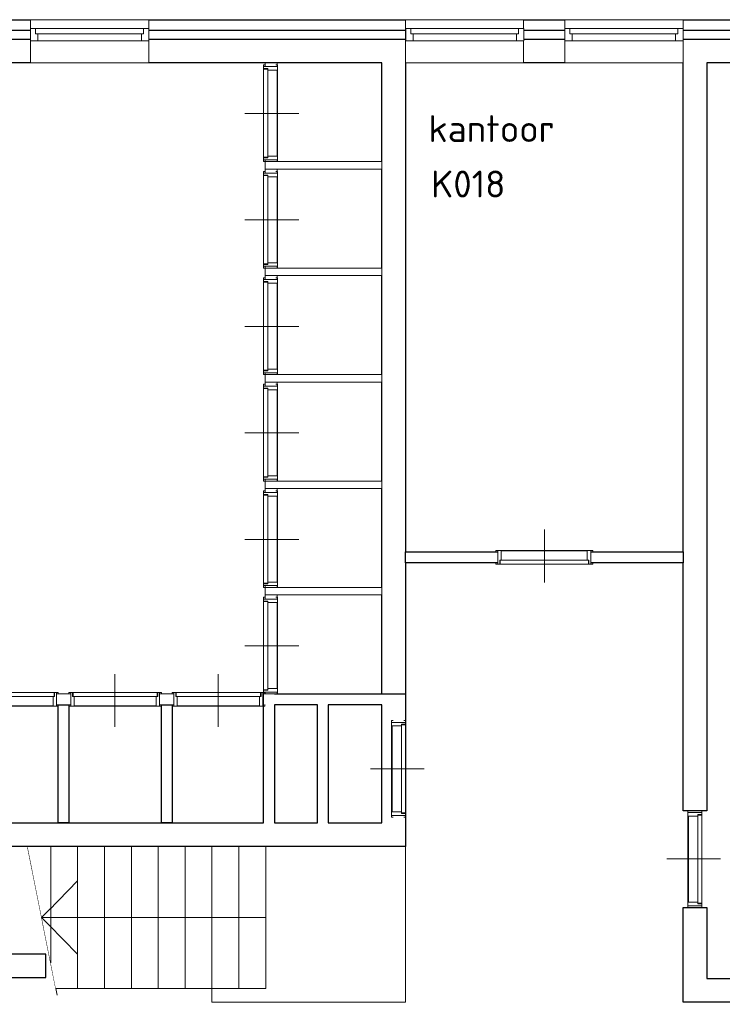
# Model space of a CAD drawing. Header units: millimetres. Extents: x -28579 to 211491, y -26192 to 102706.
# Tile 22 of 48: x 9179 to 15712, y 48823 to 57983. Entities that reach past the tile are written whole.
import ezdxf

# ---------------------------------------------------------------- set-up
doc = ezdxf.new("R2010")
doc.units = ezdxf.units.MM
doc.header["$LTSCALE"] = 100
doc.layers.add('AL22FF1-_KALKZANDST', color=2, linetype='Continuous')
doc.layers.add('None', color=7, linetype='Continuous', lineweight=5)
doc.styles.add('Tekton Plus Regular', font='isocpeur.ttf')

# ---------------------------------------------------------------- blocks, each defined once
blk = doc.blocks.new('Group-101')
at = {"color": 8, "linetype": 'Continuous', "lineweight": 5}
blk.add_wipeout([(-40236, 40615), (-39136, 40615), (-39136, 40215), (-40236, 40215)], dxfattribs=at).dxf.layer = 'None'
at = {"layer": 'None', "color": 8, "linetype": 'Continuous', "lineweight": 5}
blk.add_lwpolyline([(-40236, 40615), (-39136, 40615), (-39136, 40215), (-40236, 40215)], close=True, dxfattribs=at)
at = {"color": 8, "linetype": 'Continuous', "lineweight": 5}
blk.add_wipeout([(-40236, 40532), (-39136, 40532), (-39136, 40418), (-40236, 40418)], dxfattribs=at).dxf.layer = 'None'
at = {"layer": 'None', "color": 8, "linetype": 'Continuous', "lineweight": 5}
blk.add_lwpolyline([(-40236, 40532), (-39136, 40532), (-39136, 40418), (-40236, 40418)], close=True, dxfattribs=at)
at = {"color": 8, "linetype": 'Continuous', "lineweight": 5}
for points in [[(-40236, 40532), (-40188, 40532), (-40188, 40482), (-40168, 40482), (-40168, 40418), (-40236, 40418)], [(-39136, 40532), (-39185, 40532), (-39185, 40482), (-39205, 40482), (-39205, 40418), (-39136, 40418)]]:
    blk.add_wipeout(points, dxfattribs=at).dxf.layer = 'None'
at = {"layer": 'None', "color": 8, "linetype": 'Continuous', "lineweight": 5}
blk.add_line((-39205, 40482), (-40168, 40482), dxfattribs=at)
for points in [[(-40236, 40532), (-40188, 40532), (-40188, 40482), (-40168, 40482), (-40168, 40418), (-40236, 40418)], [(-39136, 40532), (-39185, 40532), (-39185, 40482), (-39205, 40482), (-39205, 40418), (-39136, 40418)]]:
    blk.add_lwpolyline(points, close=True, dxfattribs=at)
blk = doc.blocks.new('Group-102')
at = {"color": 8, "linetype": 'Continuous', "lineweight": 5}
blk.add_wipeout([(-41716, 40615), (-40619, 40615), (-40619, 40215), (-41716, 40215)], dxfattribs=at).dxf.layer = 'None'
at = {"layer": 'None', "color": 8, "linetype": 'Continuous', "lineweight": 5}
blk.add_lwpolyline([(-41716, 40615), (-40619, 40615), (-40619, 40215), (-41716, 40215)], close=True, dxfattribs=at)
at = {"color": 8, "linetype": 'Continuous', "lineweight": 5}
blk.add_wipeout([(-41714, 40532), (-40616, 40532), (-40616, 40418), (-41714, 40418)], dxfattribs=at).dxf.layer = 'None'
at = {"layer": 'None', "color": 8, "linetype": 'Continuous', "lineweight": 5}
blk.add_lwpolyline([(-41714, 40532), (-40616, 40532), (-40616, 40418), (-41714, 40418)], close=True, dxfattribs=at)
at = {"color": 8, "linetype": 'Continuous', "lineweight": 5}
for points in [[(-41714, 40532), (-41666, 40532), (-41666, 40482), (-41645, 40482), (-41645, 40418), (-41714, 40418)], [(-40616, 40532), (-40665, 40532), (-40665, 40482), (-40685, 40482), (-40685, 40418), (-40616, 40418)]]:
    blk.add_wipeout(points, dxfattribs=at).dxf.layer = 'None'
at = {"layer": 'None', "color": 8, "linetype": 'Continuous', "lineweight": 5}
blk.add_line((-40685, 40482), (-41645, 40482), dxfattribs=at)
for points in [[(-41714, 40532), (-41666, 40532), (-41666, 40482), (-41645, 40482), (-41645, 40418), (-41714, 40418)], [(-40616, 40532), (-40665, 40532), (-40665, 40482), (-40685, 40482), (-40685, 40418), (-40616, 40418)]]:
    blk.add_lwpolyline(points, close=True, dxfattribs=at)
blk = doc.blocks.new('Group-103')
at = {"color": 8, "linetype": 'Continuous', "lineweight": 5}
blk.add_wipeout([(-45204, 40615), (-44104, 40615), (-44104, 40215), (-45204, 40215)], dxfattribs=at).dxf.layer = 'None'
at = {"layer": 'None', "color": 8, "linetype": 'Continuous', "lineweight": 5}
blk.add_lwpolyline([(-45204, 40615), (-44104, 40615), (-44104, 40215), (-45204, 40215)], close=True, dxfattribs=at)
at = {"color": 8, "linetype": 'Continuous', "lineweight": 5}
blk.add_wipeout([(-45204, 40532), (-44104, 40532), (-44104, 40418), (-45204, 40418)], dxfattribs=at).dxf.layer = 'None'
at = {"layer": 'None', "color": 8, "linetype": 'Continuous', "lineweight": 5}
blk.add_lwpolyline([(-45204, 40532), (-44104, 40532), (-44104, 40418), (-45204, 40418)], close=True, dxfattribs=at)
at = {"color": 8, "linetype": 'Continuous', "lineweight": 5}
for points in [[(-45204, 40532), (-45156, 40532), (-45156, 40482), (-45135, 40482), (-45135, 40418), (-45204, 40418)], [(-44104, 40532), (-44152, 40532), (-44152, 40482), (-44173, 40482), (-44173, 40418), (-44104, 40418)]]:
    blk.add_wipeout(points, dxfattribs=at).dxf.layer = 'None'
at = {"layer": 'None', "color": 8, "linetype": 'Continuous', "lineweight": 5}
blk.add_line((-44173, 40482), (-45135, 40482), dxfattribs=at)
for points in [[(-45204, 40532), (-45156, 40532), (-45156, 40482), (-45135, 40482), (-45135, 40418), (-45204, 40418)], [(-44104, 40532), (-44152, 40532), (-44152, 40482), (-44173, 40482), (-44173, 40418), (-44104, 40418)]]:
    blk.add_lwpolyline(points, close=True, dxfattribs=at)
blk = doc.blocks.new('Group-128')
at = {"color": 8, "linetype": 'Continuous', "lineweight": 5}
blk.add_wipeout([(-39091, 32372), (-39091, 33238), (-38961, 33238), (-38961, 32372)], dxfattribs=at).dxf.layer = 'None'
at = {"layer": 'None', "color": 8, "linetype": 'Continuous', "lineweight": 5}
blk.add_lwpolyline([(-39091, 32372), (-39091, 33238), (-38961, 33238), (-38961, 32372)], close=True, dxfattribs=at)
at = {"color": 8, "linetype": 'Continuous', "lineweight": 5}
blk.add_wipeout([(-39000, 32395), (-39000, 33215), (-38961, 33215), (-38961, 32395)], dxfattribs=at).dxf.layer = 'None'
at = {"layer": 'None', "color": 8, "linetype": 'Continuous', "lineweight": 5}
blk.add_lwpolyline([(-39000, 32395), (-39000, 33215), (-38961, 33215), (-38961, 32395)], close=True, dxfattribs=at)
at = {"color": 8, "linetype": 'Continuous', "lineweight": 5}
blk.add_wipeout([(-39086, 32405), (-39086, 33205), (-39000, 33205), (-39000, 32405)], dxfattribs=at).dxf.layer = 'None'
at = {"layer": 'None', "color": 8, "linetype": 'Continuous', "lineweight": 5}
for p, q in [((-39076, 33238), (-38976, 33238)), ((-38788, 32807), (-39288, 32807)), ((-39076, 32372), (-38976, 32372))]:
    blk.add_line(p, q, dxfattribs=at)
for points in [[(-38976, 33255), (-38961, 33255), (-38961, 33220), (-39000, 33220), (-39000, 33205), (-39091, 33205), (-39091, 33255), (-39076, 33255)], [(-38976, 32355), (-38961, 32355), (-38961, 32390), (-39000, 32390), (-39000, 32405), (-39091, 32405), (-39091, 32355), (-39076, 32355)]]:
    blk.add_lwpolyline(points, dxfattribs=at)
blk.add_lwpolyline([(-39086, 32405), (-39086, 33205), (-39000, 33205), (-39000, 32405)], close=True, dxfattribs=at)
blk = doc.blocks.new('Group-145')
at = {"color": 8, "linetype": 'Continuous', "lineweight": 5}
blk.add_wipeout([(-41846, 33212), (-41846, 34078), (-41716, 34078), (-41716, 33212)], dxfattribs=at).dxf.layer = 'None'
at = {"layer": 'None', "color": 8, "linetype": 'Continuous', "lineweight": 5}
blk.add_lwpolyline([(-41846, 33212), (-41846, 34078), (-41716, 34078), (-41716, 33212)], close=True, dxfattribs=at)
at = {"color": 8, "linetype": 'Continuous', "lineweight": 5}
blk.add_wipeout([(-41755, 33235), (-41755, 34055), (-41716, 34055), (-41716, 33235)], dxfattribs=at).dxf.layer = 'None'
at = {"layer": 'None', "color": 8, "linetype": 'Continuous', "lineweight": 5}
blk.add_lwpolyline([(-41755, 33235), (-41755, 34055), (-41716, 34055), (-41716, 33235)], close=True, dxfattribs=at)
at = {"color": 8, "linetype": 'Continuous', "lineweight": 5}
blk.add_wipeout([(-41841, 33245), (-41841, 34045), (-41755, 34045), (-41755, 33245)], dxfattribs=at).dxf.layer = 'None'
at = {"layer": 'None', "color": 8, "linetype": 'Continuous', "lineweight": 5}
for p, q in [((-41831, 34078), (-41731, 34078)), ((-41543, 33647), (-42043, 33647)), ((-41831, 33212), (-41731, 33212))]:
    blk.add_line(p, q, dxfattribs=at)
for points in [[(-41731, 34095), (-41716, 34095), (-41716, 34060), (-41755, 34060), (-41755, 34045), (-41846, 34045), (-41846, 34095), (-41831, 34095)], [(-41731, 33195), (-41716, 33195), (-41716, 33230), (-41755, 33230), (-41755, 33245), (-41846, 33245), (-41846, 33195), (-41831, 33195)]]:
    blk.add_lwpolyline(points, dxfattribs=at)
blk.add_lwpolyline([(-41841, 33245), (-41841, 34045), (-41755, 34045), (-41755, 33245)], close=True, dxfattribs=at)
blk = doc.blocks.new('Group-146')
at = {"color": 8, "linetype": 'Continuous', "lineweight": 5}
blk.add_wipeout([(-41716, 40615), (-40619, 40615), (-40619, 40215), (-41716, 40215)], dxfattribs=at).dxf.layer = 'None'
at = {"layer": 'None', "color": 8, "linetype": 'Continuous', "lineweight": 5}
blk.add_lwpolyline([(-41716, 40615), (-40619, 40615), (-40619, 40215), (-41716, 40215)], close=True, dxfattribs=at)
at = {"color": 8, "linetype": 'Continuous', "lineweight": 5}
blk.add_wipeout([(-41714, 40532), (-40616, 40532), (-40616, 40418), (-41714, 40418)], dxfattribs=at).dxf.layer = 'None'
at = {"layer": 'None', "color": 8, "linetype": 'Continuous', "lineweight": 5}
blk.add_lwpolyline([(-41714, 40532), (-40616, 40532), (-40616, 40418), (-41714, 40418)], close=True, dxfattribs=at)
at = {"color": 8, "linetype": 'Continuous', "lineweight": 5}
for points in [[(-41714, 40532), (-41666, 40532), (-41666, 40482), (-41645, 40482), (-41645, 40418), (-41714, 40418)], [(-40616, 40532), (-40665, 40532), (-40665, 40482), (-40685, 40482), (-40685, 40418), (-40616, 40418)]]:
    blk.add_wipeout(points, dxfattribs=at).dxf.layer = 'None'
at = {"layer": 'None', "color": 8, "linetype": 'Continuous', "lineweight": 5}
blk.add_line((-40685, 40482), (-41645, 40482), dxfattribs=at)
for points in [[(-41714, 40532), (-41666, 40532), (-41666, 40482), (-41645, 40482), (-41645, 40418), (-41714, 40418)], [(-40616, 40532), (-40665, 40532), (-40665, 40482), (-40685, 40482), (-40685, 40418), (-40616, 40418)]]:
    blk.add_lwpolyline(points, close=True, dxfattribs=at)
blk = doc.blocks.new('Group-147')
at = {"color": 8, "linetype": 'Continuous', "lineweight": 5}
blk.add_wipeout([(-42906, 40178), (-42906, 39312), (-43036, 39312), (-43036, 40178)], dxfattribs=at).dxf.layer = 'None'
at = {"layer": 'None', "color": 8, "linetype": 'Continuous', "lineweight": 5}
blk.add_lwpolyline([(-42906, 40178), (-42906, 39312), (-43036, 39312), (-43036, 40178)], close=True, dxfattribs=at)
at = {"color": 8, "linetype": 'Continuous', "lineweight": 5}
blk.add_wipeout([(-42997, 40155), (-42997, 39335), (-43036, 39335), (-43036, 40155)], dxfattribs=at).dxf.layer = 'None'
at = {"layer": 'None', "color": 8, "linetype": 'Continuous', "lineweight": 5}
blk.add_lwpolyline([(-42997, 40155), (-42997, 39335), (-43036, 39335), (-43036, 40155)], close=True, dxfattribs=at)
at = {"color": 8, "linetype": 'Continuous', "lineweight": 5}
blk.add_wipeout([(-42911, 40145), (-42911, 39345), (-42997, 39345), (-42997, 40145)], dxfattribs=at).dxf.layer = 'None'
at = {"layer": 'None', "color": 8, "linetype": 'Continuous', "lineweight": 5}
for p, q in [((-42921, 40178), (-43021, 40178)), ((-43210, 39742), (-42710, 39742)), ((-42921, 39312), (-43021, 39312))]:
    blk.add_line(p, q, dxfattribs=at)
for points in [[(-43021, 40195), (-43036, 40195), (-43036, 40160), (-42997, 40160), (-42997, 40145), (-42906, 40145), (-42906, 40195), (-42921, 40195)], [(-43021, 39295), (-43036, 39295), (-43036, 39330), (-42997, 39330), (-42997, 39345), (-42906, 39345), (-42906, 39295), (-42921, 39295)]]:
    blk.add_lwpolyline(points, dxfattribs=at)
blk.add_lwpolyline([(-42911, 40145), (-42911, 39345), (-42997, 39345), (-42997, 40145)], close=True, dxfattribs=at)
blk = doc.blocks.new('Group-151')
at = {"color": 8, "linetype": 'Continuous', "lineweight": 5}
blk.add_wipeout([(-42906, 39187), (-42906, 38321), (-43036, 38321), (-43036, 39187)], dxfattribs=at).dxf.layer = 'None'
at = {"layer": 'None', "color": 8, "linetype": 'Continuous', "lineweight": 5}
blk.add_lwpolyline([(-42906, 39187), (-42906, 38321), (-43036, 38321), (-43036, 39187)], close=True, dxfattribs=at)
at = {"color": 8, "linetype": 'Continuous', "lineweight": 5}
blk.add_wipeout([(-42997, 39164), (-42997, 38344), (-43036, 38344), (-43036, 39164)], dxfattribs=at).dxf.layer = 'None'
at = {"layer": 'None', "color": 8, "linetype": 'Continuous', "lineweight": 5}
blk.add_lwpolyline([(-42997, 39164), (-42997, 38344), (-43036, 38344), (-43036, 39164)], close=True, dxfattribs=at)
at = {"color": 8, "linetype": 'Continuous', "lineweight": 5}
blk.add_wipeout([(-42911, 39154), (-42911, 38354), (-42997, 38354), (-42997, 39154)], dxfattribs=at).dxf.layer = 'None'
at = {"layer": 'None', "color": 8, "linetype": 'Continuous', "lineweight": 5}
for p, q in [((-42921, 39187), (-43021, 39187)), ((-43210, 38752), (-42710, 38752)), ((-42921, 38321), (-43021, 38321))]:
    blk.add_line(p, q, dxfattribs=at)
for points in [[(-43021, 39204), (-43036, 39204), (-43036, 39169), (-42997, 39169), (-42997, 39154), (-42906, 39154), (-42906, 39204), (-42921, 39204)], [(-43021, 38304), (-43036, 38304), (-43036, 38339), (-42997, 38339), (-42997, 38354), (-42906, 38354), (-42906, 38304), (-42921, 38304)]]:
    blk.add_lwpolyline(points, dxfattribs=at)
blk.add_lwpolyline([(-42911, 39154), (-42911, 38354), (-42997, 38354), (-42997, 39154)], close=True, dxfattribs=at)
blk = doc.blocks.new('Group-152')
at = {"color": 8, "linetype": 'Continuous', "lineweight": 5}
blk.add_wipeout([(-42906, 38197), (-42906, 37331), (-43036, 37331), (-43036, 38197)], dxfattribs=at).dxf.layer = 'None'
at = {"layer": 'None', "color": 8, "linetype": 'Continuous', "lineweight": 5}
blk.add_lwpolyline([(-42906, 38197), (-42906, 37331), (-43036, 37331), (-43036, 38197)], close=True, dxfattribs=at)
at = {"color": 8, "linetype": 'Continuous', "lineweight": 5}
blk.add_wipeout([(-42997, 38174), (-42997, 37354), (-43036, 37354), (-43036, 38174)], dxfattribs=at).dxf.layer = 'None'
at = {"layer": 'None', "color": 8, "linetype": 'Continuous', "lineweight": 5}
blk.add_lwpolyline([(-42997, 38174), (-42997, 37354), (-43036, 37354), (-43036, 38174)], close=True, dxfattribs=at)
at = {"color": 8, "linetype": 'Continuous', "lineweight": 5}
blk.add_wipeout([(-42911, 38164), (-42911, 37364), (-42997, 37364), (-42997, 38164)], dxfattribs=at).dxf.layer = 'None'
at = {"layer": 'None', "color": 8, "linetype": 'Continuous', "lineweight": 5}
for p, q in [((-42921, 38197), (-43021, 38197)), ((-43210, 37761), (-42710, 37761)), ((-42921, 37331), (-43021, 37331))]:
    blk.add_line(p, q, dxfattribs=at)
for points in [[(-43021, 38214), (-43036, 38214), (-43036, 38179), (-42997, 38179), (-42997, 38164), (-42906, 38164), (-42906, 38214), (-42921, 38214)], [(-43021, 37314), (-43036, 37314), (-43036, 37349), (-42997, 37349), (-42997, 37364), (-42906, 37364), (-42906, 37314), (-42921, 37314)]]:
    blk.add_lwpolyline(points, dxfattribs=at)
blk.add_lwpolyline([(-42911, 38164), (-42911, 37364), (-42997, 37364), (-42997, 38164)], close=True, dxfattribs=at)
blk = doc.blocks.new('Group-153')
at = {"color": 8, "linetype": 'Continuous', "lineweight": 5}
blk.add_wipeout([(-42906, 37206), (-42906, 36340), (-43036, 36340), (-43036, 37206)], dxfattribs=at).dxf.layer = 'None'
at = {"layer": 'None', "color": 8, "linetype": 'Continuous', "lineweight": 5}
blk.add_lwpolyline([(-42906, 37206), (-42906, 36340), (-43036, 36340), (-43036, 37206)], close=True, dxfattribs=at)
at = {"color": 8, "linetype": 'Continuous', "lineweight": 5}
blk.add_wipeout([(-42997, 37183), (-42997, 36363), (-43036, 36363), (-43036, 37183)], dxfattribs=at).dxf.layer = 'None'
at = {"layer": 'None', "color": 8, "linetype": 'Continuous', "lineweight": 5}
blk.add_lwpolyline([(-42997, 37183), (-42997, 36363), (-43036, 36363), (-43036, 37183)], close=True, dxfattribs=at)
at = {"color": 8, "linetype": 'Continuous', "lineweight": 5}
blk.add_wipeout([(-42911, 37173), (-42911, 36373), (-42997, 36373), (-42997, 37173)], dxfattribs=at).dxf.layer = 'None'
at = {"layer": 'None', "color": 8, "linetype": 'Continuous', "lineweight": 5}
for p, q in [((-42921, 37206), (-43021, 37206)), ((-43210, 36771), (-42710, 36771)), ((-42921, 36340), (-43021, 36340))]:
    blk.add_line(p, q, dxfattribs=at)
for points in [[(-43021, 37223), (-43036, 37223), (-43036, 37188), (-42997, 37188), (-42997, 37173), (-42906, 37173), (-42906, 37223), (-42921, 37223)], [(-43021, 36323), (-43036, 36323), (-43036, 36358), (-42997, 36358), (-42997, 36373), (-42906, 36373), (-42906, 36323), (-42921, 36323)]]:
    blk.add_lwpolyline(points, dxfattribs=at)
blk.add_lwpolyline([(-42911, 37173), (-42911, 36373), (-42997, 36373), (-42997, 37173)], close=True, dxfattribs=at)
blk = doc.blocks.new('Group-154')
at = {"color": 8, "linetype": 'Continuous', "lineweight": 5}
blk.add_wipeout([(-42906, 36216), (-42906, 35350), (-43036, 35350), (-43036, 36216)], dxfattribs=at).dxf.layer = 'None'
at = {"layer": 'None', "color": 8, "linetype": 'Continuous', "lineweight": 5}
blk.add_lwpolyline([(-42906, 36216), (-42906, 35350), (-43036, 35350), (-43036, 36216)], close=True, dxfattribs=at)
at = {"color": 8, "linetype": 'Continuous', "lineweight": 5}
blk.add_wipeout([(-42997, 36193), (-42997, 35373), (-43036, 35373), (-43036, 36193)], dxfattribs=at).dxf.layer = 'None'
at = {"layer": 'None', "color": 8, "linetype": 'Continuous', "lineweight": 5}
blk.add_lwpolyline([(-42997, 36193), (-42997, 35373), (-43036, 35373), (-43036, 36193)], close=True, dxfattribs=at)
at = {"color": 8, "linetype": 'Continuous', "lineweight": 5}
blk.add_wipeout([(-42911, 36183), (-42911, 35383), (-42997, 35383), (-42997, 36183)], dxfattribs=at).dxf.layer = 'None'
at = {"layer": 'None', "color": 8, "linetype": 'Continuous', "lineweight": 5}
for p, q in [((-42921, 36216), (-43021, 36216)), ((-43210, 35780), (-42710, 35780)), ((-42921, 35350), (-43021, 35350))]:
    blk.add_line(p, q, dxfattribs=at)
for points in [[(-43021, 36233), (-43036, 36233), (-43036, 36198), (-42997, 36198), (-42997, 36183), (-42906, 36183), (-42906, 36233), (-42921, 36233)], [(-43021, 35333), (-43036, 35333), (-43036, 35368), (-42997, 35368), (-42997, 35383), (-42906, 35383), (-42906, 35333), (-42921, 35333)]]:
    blk.add_lwpolyline(points, dxfattribs=at)
blk.add_lwpolyline([(-42911, 36183), (-42911, 35383), (-42997, 35383), (-42997, 36183)], close=True, dxfattribs=at)
blk = doc.blocks.new('Group-155')
at = {"color": 8, "linetype": 'Continuous', "lineweight": 5}
blk.add_wipeout([(-42906, 35225), (-42906, 34359), (-43036, 34359), (-43036, 35225)], dxfattribs=at).dxf.layer = 'None'
at = {"layer": 'None', "color": 8, "linetype": 'Continuous', "lineweight": 5}
blk.add_lwpolyline([(-42906, 35225), (-42906, 34359), (-43036, 34359), (-43036, 35225)], close=True, dxfattribs=at)
at = {"color": 8, "linetype": 'Continuous', "lineweight": 5}
blk.add_wipeout([(-42997, 35202), (-42997, 34382), (-43036, 34382), (-43036, 35202)], dxfattribs=at).dxf.layer = 'None'
at = {"layer": 'None', "color": 8, "linetype": 'Continuous', "lineweight": 5}
blk.add_lwpolyline([(-42997, 35202), (-42997, 34382), (-43036, 34382), (-43036, 35202)], close=True, dxfattribs=at)
at = {"color": 8, "linetype": 'Continuous', "lineweight": 5}
blk.add_wipeout([(-42911, 35192), (-42911, 34392), (-42997, 34392), (-42997, 35192)], dxfattribs=at).dxf.layer = 'None'
at = {"layer": 'None', "color": 8, "linetype": 'Continuous', "lineweight": 5}
for p, q in [((-42921, 35225), (-43021, 35225)), ((-43210, 34790), (-42710, 34790)), ((-42921, 34359), (-43021, 34359))]:
    blk.add_line(p, q, dxfattribs=at)
for points in [[(-43021, 35242), (-43036, 35242), (-43036, 35207), (-42997, 35207), (-42997, 35192), (-42906, 35192), (-42906, 35242), (-42921, 35242)], [(-43021, 34342), (-43036, 34342), (-43036, 34377), (-42997, 34377), (-42997, 34392), (-42906, 34392), (-42906, 34342), (-42921, 34342)]]:
    blk.add_lwpolyline(points, dxfattribs=at)
blk.add_lwpolyline([(-42911, 35192), (-42911, 34392), (-42997, 34392), (-42997, 35192)], close=True, dxfattribs=at)
blk = doc.blocks.new('Group-200')
at = {"color": 8, "linetype": 'Continuous', "lineweight": 5}
blk.add_wipeout([(-44963, 34229), (-45790, 34229), (-45790, 34356), (-44963, 34356)], dxfattribs=at).dxf.layer = 'None'
at = {"layer": 'None', "color": 8, "linetype": 'Continuous', "lineweight": 5}
blk.add_lwpolyline([(-44963, 34229), (-45790, 34229), (-45790, 34356), (-44963, 34356)], close=True, dxfattribs=at)
at = {"color": 8, "linetype": 'Continuous', "lineweight": 5}
blk.add_wipeout([(-44985, 34318), (-45768, 34318), (-45768, 34356), (-44985, 34356)], dxfattribs=at).dxf.layer = 'None'
at = {"layer": 'None', "color": 8, "linetype": 'Continuous', "lineweight": 5}
blk.add_lwpolyline([(-44985, 34318), (-45768, 34318), (-45768, 34356), (-44985, 34356)], close=True, dxfattribs=at)
at = {"color": 8, "linetype": 'Continuous', "lineweight": 5}
blk.add_wipeout([(-44994, 34233), (-45759, 34233), (-45759, 34318), (-44994, 34318)], dxfattribs=at).dxf.layer = 'None'
at = {"layer": 'None', "color": 8, "linetype": 'Continuous', "lineweight": 5}
for p, q in [((-45379, 34527), (-45379, 34035)), ((-45790, 34243), (-45790, 34342)), ((-44963, 34243), (-44963, 34342))]:
    blk.add_line(p, q, dxfattribs=at)
for points in [[(-45806, 34342), (-45806, 34356), (-45773, 34356), (-45773, 34318), (-45759, 34318), (-45759, 34229), (-45806, 34229), (-45806, 34243)], [(-44946, 34342), (-44946, 34356), (-44980, 34356), (-44980, 34318), (-44994, 34318), (-44994, 34229), (-44946, 34229), (-44946, 34243)]]:
    blk.add_lwpolyline(points, dxfattribs=at)
blk.add_lwpolyline([(-44994, 34233), (-45759, 34233), (-45759, 34318), (-44994, 34318)], close=True, dxfattribs=at)
blk = doc.blocks.new('Group-201')
at = {"color": 8, "linetype": 'Continuous', "lineweight": 5}
blk.add_wipeout([(-44003, 34229), (-44830, 34229), (-44830, 34356), (-44003, 34356)], dxfattribs=at).dxf.layer = 'None'
at = {"layer": 'None', "color": 8, "linetype": 'Continuous', "lineweight": 5}
blk.add_lwpolyline([(-44003, 34229), (-44830, 34229), (-44830, 34356), (-44003, 34356)], close=True, dxfattribs=at)
at = {"color": 8, "linetype": 'Continuous', "lineweight": 5}
blk.add_wipeout([(-44025, 34318), (-44808, 34318), (-44808, 34356), (-44025, 34356)], dxfattribs=at).dxf.layer = 'None'
at = {"layer": 'None', "color": 8, "linetype": 'Continuous', "lineweight": 5}
blk.add_lwpolyline([(-44025, 34318), (-44808, 34318), (-44808, 34356), (-44025, 34356)], close=True, dxfattribs=at)
at = {"color": 8, "linetype": 'Continuous', "lineweight": 5}
blk.add_wipeout([(-44034, 34233), (-44799, 34233), (-44799, 34318), (-44034, 34318)], dxfattribs=at).dxf.layer = 'None'
at = {"layer": 'None', "color": 8, "linetype": 'Continuous', "lineweight": 5}
for p, q in [((-44419, 34527), (-44419, 34035)), ((-44830, 34243), (-44830, 34342)), ((-44003, 34243), (-44003, 34342))]:
    blk.add_line(p, q, dxfattribs=at)
for points in [[(-44846, 34342), (-44846, 34356), (-44813, 34356), (-44813, 34318), (-44799, 34318), (-44799, 34229), (-44846, 34229), (-44846, 34243)], [(-43986, 34342), (-43986, 34356), (-44020, 34356), (-44020, 34318), (-44034, 34318), (-44034, 34229), (-43986, 34229), (-43986, 34243)]]:
    blk.add_lwpolyline(points, dxfattribs=at)
blk.add_lwpolyline([(-44034, 34233), (-44799, 34233), (-44799, 34318), (-44034, 34318)], close=True, dxfattribs=at)
blk = doc.blocks.new('Group-202')
at = {"color": 8, "linetype": 'Continuous', "lineweight": 5}
blk.add_wipeout([(-43043, 34229), (-43870, 34229), (-43870, 34356), (-43043, 34356)], dxfattribs=at).dxf.layer = 'None'
at = {"layer": 'None', "color": 8, "linetype": 'Continuous', "lineweight": 5}
blk.add_lwpolyline([(-43043, 34229), (-43870, 34229), (-43870, 34356), (-43043, 34356)], close=True, dxfattribs=at)
at = {"color": 8, "linetype": 'Continuous', "lineweight": 5}
blk.add_wipeout([(-43065, 34318), (-43848, 34318), (-43848, 34356), (-43065, 34356)], dxfattribs=at).dxf.layer = 'None'
at = {"layer": 'None', "color": 8, "linetype": 'Continuous', "lineweight": 5}
blk.add_lwpolyline([(-43065, 34318), (-43848, 34318), (-43848, 34356), (-43065, 34356)], close=True, dxfattribs=at)
at = {"color": 8, "linetype": 'Continuous', "lineweight": 5}
blk.add_wipeout([(-43074, 34233), (-43839, 34233), (-43839, 34318), (-43074, 34318)], dxfattribs=at).dxf.layer = 'None'
at = {"layer": 'None', "color": 8, "linetype": 'Continuous', "lineweight": 5}
for p, q in [((-43459, 34527), (-43459, 34035)), ((-43870, 34243), (-43870, 34342)), ((-43043, 34243), (-43043, 34342))]:
    blk.add_line(p, q, dxfattribs=at)
for points in [[(-43886, 34342), (-43886, 34356), (-43853, 34356), (-43853, 34318), (-43839, 34318), (-43839, 34229), (-43886, 34229), (-43886, 34243)], [(-43026, 34342), (-43026, 34356), (-43060, 34356), (-43060, 34318), (-43074, 34318), (-43074, 34229), (-43026, 34229), (-43026, 34243)]]:
    blk.add_lwpolyline(points, dxfattribs=at)
blk.add_lwpolyline([(-43074, 34233), (-43839, 34233), (-43839, 34318), (-43074, 34318)], close=True, dxfattribs=at)
blk = doc.blocks.new('Group-204')
at = {"color": 8, "linetype": 'Continuous', "lineweight": 5}
blk.add_wipeout([(-40859, 35678), (-39993, 35678), (-39993, 35550), (-40859, 35550)], dxfattribs=at).dxf.layer = 'None'
at = {"layer": 'None', "color": 8, "linetype": 'Continuous', "lineweight": 5}
blk.add_lwpolyline([(-40859, 35678), (-39993, 35678), (-39993, 35550), (-40859, 35550)], close=True, dxfattribs=at)
at = {"color": 8, "linetype": 'Continuous', "lineweight": 5}
blk.add_wipeout([(-40836, 35588), (-40016, 35588), (-40016, 35550), (-40836, 35550)], dxfattribs=at).dxf.layer = 'None'
at = {"layer": 'None', "color": 8, "linetype": 'Continuous', "lineweight": 5}
blk.add_lwpolyline([(-40836, 35588), (-40016, 35588), (-40016, 35550), (-40836, 35550)], close=True, dxfattribs=at)
at = {"color": 8, "linetype": 'Continuous', "lineweight": 5}
blk.add_wipeout([(-40826, 35673), (-40026, 35673), (-40026, 35588), (-40826, 35588)], dxfattribs=at).dxf.layer = 'None'
at = {"layer": 'None', "color": 8, "linetype": 'Continuous', "lineweight": 5}
for p, q in [((-40424, 35379), (-40424, 35871)), ((-40859, 35663), (-40859, 35565)), ((-39993, 35663), (-39993, 35565))]:
    blk.add_line(p, q, dxfattribs=at)
for points in [[(-40876, 35565), (-40876, 35550), (-40841, 35550), (-40841, 35588), (-40826, 35588), (-40826, 35678), (-40876, 35678), (-40876, 35663)], [(-39976, 35565), (-39976, 35550), (-40011, 35550), (-40011, 35588), (-40026, 35588), (-40026, 35678), (-39976, 35678), (-39976, 35663)]]:
    blk.add_lwpolyline(points, dxfattribs=at)
blk.add_lwpolyline([(-40826, 35673), (-40026, 35673), (-40026, 35588), (-40826, 35588)], close=True, dxfattribs=at)

msp = doc.modelspace()

# ---------------------------------------------------------------- wipeouts: each hides what was drawn before it
at = {"color": 8, "linetype": 'Continuous', "lineweight": 5}
msp.add_wipeout([(15347, 48843), (15347, 49043), (15347, 49063), (15347, 49723), (15567, 49723), (15567, 49063), (16157, 49063), (20817, 49063), (20817, 48843), (15567, 48843)], dxfattribs=at).dxf.layer = 'None'

# ---------------------------------------------------------------- next in the draw order: linework, layer by layer
at = {"layer": 'AL22FF1-_KALKZANDST'}
msp.add_lwpolyline([(15347, 48843), (15347, 49043), (15347, 49063), (15347, 49723), (15567, 49723), (15567, 49063), (16157, 49063), (20817, 49063), (20817, 48843), (15567, 48843)], close=True, dxfattribs=at)

# ---------------------------------------------------------------- next in the draw order: wipeouts: each hides what was drawn before it
at = {"color": 8, "linetype": 'Continuous', "lineweight": 5}
msp.add_wipeout([(15347, 50623), (15347, 55930), (15347, 57583), (12767, 57583), (12767, 51463), (12547, 51463), (12547, 57583), (-2743, 57583), (-2743, 52983), (-2943, 52983), (-2943, 57803), (-2743, 57803), (21037, 57803), (21037, 57583), (21037, 48823), (20817, 48823), (20817, 57583), (15567, 57583), (15567, 50623)], dxfattribs=at).dxf.layer = 'None'

# ---------------------------------------------------------------- next in the draw order: linework, layer by layer
at = {"layer": 'AL22FF1-_KALKZANDST'}
msp.add_lwpolyline([(15347, 50623), (15347, 55930), (15347, 57583), (12767, 57583), (12767, 51463), (12547, 51463), (12547, 57583), (-2743, 57583), (-2743, 52983), (-2943, 52983), (-2943, 57803), (-2743, 57803), (21037, 57803), (21037, 57583), (21037, 48823), (20817, 48823), (20817, 57583), (15567, 57583), (15567, 50623)], close=True, dxfattribs=at)

# ---------------------------------------------------------------- next in the draw order: wipeouts: each hides what was drawn before it
at = {"color": 8, "linetype": 'Continuous', "lineweight": 5}
msp.add_wipeout([(9252, 50290), (11467, 50290), (11467, 48970), (9514, 48970)], dxfattribs=at).dxf.layer = 'None'

# ---------------------------------------------------------------- next in the draw order: linework, layer by layer
at = {"layer": 'None', "color": 8, "linetype": 'Continuous', "lineweight": 5}
msp.add_lwpolyline([(9252, 50290), (11467, 50290), (11467, 48970), (9514, 48970)], dxfattribs=at)

# ---------------------------------------------------------------- next in the draw order: wipeouts: each hides what was drawn before it
at = {"color": 8, "linetype": 'Continuous', "lineweight": 5}
for points in [[(11217, 50290), (11217, 48970), (11467, 48970), (11467, 50290)], [(9421, 49290), (6702, 49290), (6702, 49073), (9421, 49073)]]:
    msp.add_wipeout(points, dxfattribs=at).dxf.layer = 'None'

# ---------------------------------------------------------------- next in the draw order: linework, layer by layer
at = {"layer": 'AL22FF1-_KALKZANDST'}
msp.add_lwpolyline([(9421, 49290), (6702, 49290), (6702, 49073), (9421, 49073)], close=True, dxfattribs=at)
at = {"layer": 'None', "color": 8, "linetype": 'Continuous', "lineweight": 5}
msp.add_line((9526, 48908), (9252, 50290), dxfattribs=at)
msp.add_lwpolyline([(11217, 50290), (11217, 48970), (11467, 48970), (11467, 50290)], close=True, dxfattribs=at)

# ---------------------------------------------------------------- next in the draw order: wipeouts: each hides what was drawn before it
at = {"color": 8, "linetype": 'Continuous', "lineweight": 5}
for points in [[(9252, 50290), (9467, 50290), (9467, 49208)], [(10967, 50290), (11217, 50290), (11217, 48970), (10967, 48970)]]:
    msp.add_wipeout(points, dxfattribs=at).dxf.layer = 'None'

# ---------------------------------------------------------------- next in the draw order: linework, layer by layer
at = {"layer": 'None', "color": 8, "linetype": 'Continuous', "lineweight": 5}
msp.add_lwpolyline([(9252, 50290), (9467, 50290), (9467, 49208)], dxfattribs=at)
msp.add_lwpolyline([(10967, 50290), (11217, 50290), (11217, 48970), (10967, 48970)], close=True, dxfattribs=at)

# ---------------------------------------------------------------- next in the draw order: wipeouts: each hides what was drawn before it
at = {"color": 8, "linetype": 'Continuous', "lineweight": 5}
msp.add_wipeout([(10717, 50290), (10967, 50290), (10967, 48970), (10717, 48970)], dxfattribs=at).dxf.layer = 'None'

# ---------------------------------------------------------------- next in the draw order: linework, layer by layer
at = {"layer": 'None', "color": 8, "linetype": 'Continuous', "lineweight": 5}
msp.add_lwpolyline([(10717, 50290), (10967, 50290), (10967, 48970), (10717, 48970)], close=True, dxfattribs=at)

# ---------------------------------------------------------------- next in the draw order: wipeouts: each hides what was drawn before it
at = {"color": 8, "linetype": 'Continuous', "lineweight": 5}
msp.add_wipeout([(10467, 50290), (10717, 50290), (10717, 48970), (10467, 48970)], dxfattribs=at).dxf.layer = 'None'

# ---------------------------------------------------------------- next in the draw order: linework, layer by layer
at = {"layer": 'None', "color": 8, "linetype": 'Continuous', "lineweight": 5}
msp.add_lwpolyline([(10467, 50290), (10717, 50290), (10717, 48970), (10467, 48970)], close=True, dxfattribs=at)

# ---------------------------------------------------------------- next in the draw order: wipeouts: each hides what was drawn before it
at = {"color": 8, "linetype": 'Continuous', "lineweight": 5}
msp.add_wipeout([(10217, 50290), (10467, 50290), (10467, 48970), (10217, 48970)], dxfattribs=at).dxf.layer = 'None'

# ---------------------------------------------------------------- next in the draw order: linework, layer by layer
at = {"layer": 'None', "color": 8, "linetype": 'Continuous', "lineweight": 5}
msp.add_lwpolyline([(10217, 50290), (10467, 50290), (10467, 48970), (10217, 48970)], close=True, dxfattribs=at)

# ---------------------------------------------------------------- next in the draw order: wipeouts: each hides what was drawn before it
at = {"color": 8, "linetype": 'Continuous', "lineweight": 5}
msp.add_wipeout([(9967, 50290), (10217, 50290), (10217, 48970), (9967, 48970)], dxfattribs=at).dxf.layer = 'None'

# ---------------------------------------------------------------- next in the draw order: linework, layer by layer
at = {"layer": 'None', "color": 8, "linetype": 'Continuous', "lineweight": 5}
msp.add_lwpolyline([(9967, 50290), (10217, 50290), (10217, 48970), (9967, 48970)], close=True, dxfattribs=at)

# ---------------------------------------------------------------- next in the draw order: wipeouts: each hides what was drawn before it
at = {"color": 8, "linetype": 'Continuous', "lineweight": 5}
msp.add_wipeout([(9717, 50290), (9967, 50290), (9967, 48970), (9717, 48970)], dxfattribs=at).dxf.layer = 'None'

# ---------------------------------------------------------------- next in the draw order: linework, layer by layer
at = {"layer": 'None', "color": 8, "linetype": 'Continuous', "lineweight": 5}
msp.add_lwpolyline([(9717, 50290), (9967, 50290), (9967, 48970), (9717, 48970)], close=True, dxfattribs=at)

# ---------------------------------------------------------------- next in the draw order: wipeouts: each hides what was drawn before it
at = {"color": 8, "linetype": 'Continuous', "lineweight": 5}
msp.add_wipeout([(9467, 49208), (9467, 50290), (9717, 50290), (9717, 48970), (9514, 48970)], dxfattribs=at).dxf.layer = 'None'

# ---------------------------------------------------------------- next in the draw order: linework, layer by layer
at = {"layer": 'None', "color": 8, "linetype": 'Continuous', "lineweight": 5}
for p, q in [((9383, 49630), (9717, 49973)), ((11467, 49630), (9383, 49630)), ((9383, 49630), (9717, 49288))]:
    msp.add_line(p, q, dxfattribs=at)
msp.add_lwpolyline([(9467, 49208), (9467, 50290), (9717, 50290), (9717, 48970), (9514, 48970)], dxfattribs=at)

# ---------------------------------------------------------------- next in the draw order: wipeouts: each hides what was drawn before it
at = {"color": 8, "linetype": 'Continuous', "lineweight": 5}
msp.add_wipeout([(21117, 48823), (21117, 57883), (-3043, 57883), (-3043, 54513), (-3143, 54513), (-3143, 57883), (-3143, 57983), (-3043, 57983), (21117, 57983), (21217, 57983), (21217, 57883), (21217, 48823)], dxfattribs=at).dxf.layer = 'None'

# ---------------------------------------------------------------- next in the draw order: linework, layer by layer
at = {"layer": 'AL22FF1-_KALKZANDST'}
msp.add_lwpolyline([(21117, 48823), (21117, 57883), (-3043, 57883), (-3043, 54513), (-3143, 54513), (-3143, 57883), (-3143, 57983), (-3043, 57983), (21117, 57983), (21217, 57983), (21217, 57883), (21217, 48823)], close=True, dxfattribs=at)

# ---------------------------------------------------------------- next in the draw order: texts
at = {"layer": 'None', "color": 1, "insert": (13004, 56579.30664), "char_height": 250, "attachment_point": 1, "line_spacing_factor": 0.976858, "style": 'Tekton Plus Regular'}
msp.add_mtext('K018', dxfattribs=at)

# ---------------------------------------------------------------- next in the draw order: block references
at = {"layer": 'None', "color": 7}
for name in ['Group-103', 'Group-102', 'Group-101', 'Group-128']:
    msp.add_blockref(name, (54483, 17368), dxfattribs=at)

# ---------------------------------------------------------------- next in the draw order: wipeouts: each hides what was drawn before it
at = {"color": 1, "linetype": 'Continuous', "lineweight": 35}
msp.add_wipeout([(12979, 56642.48), (14535.10011, 56642.48), (14535.10011, 57176), (12979, 57176)], dxfattribs=at).dxf.layer = 'None'
at = {"color": 8, "linetype": 'Continuous', "lineweight": 5}
for points in [[(12767, 53031), (15347, 53031), (15347, 52931), (12767, 52931)], [(12767, 51710), (12767, 50290), (12547, 50290), (12297.505, 50290), (12297.505, 50510), (12547, 50510), (12547, 51610), (12297.505, 51610), (12297.505, 51710), (12547, 51710)]]:
    msp.add_wipeout(points, dxfattribs=at).dxf.layer = 'None'

# ---------------------------------------------------------------- next in the draw order: linework, layer by layer
at = {"layer": 'AL22FF1-_KALKZANDST'}
msp.add_lwpolyline([(12767, 53031), (15347, 53031), (15347, 52931), (12767, 52931)], close=True, dxfattribs=at)

# ---------------------------------------------------------------- next in the draw order: block references
at = {"layer": 'None', "color": 7}
msp.add_blockref('Group-146', (54483, 17368), dxfattribs=at)

# ---------------------------------------------------------------- next in the draw order: texts
at = {"layer": 'None', "color": 1, "insert": (12979, 57094.99172), "char_height": 250, "attachment_point": 1, "line_spacing_factor": 0.976858, "style": 'Tekton Plus Regular'}
msp.add_mtext('kantoor', dxfattribs=at)

# ---------------------------------------------------------------- next in the draw order: wipeouts: each hides what was drawn before it
at = {"color": 8, "linetype": 'Continuous', "lineweight": 5}
msp.add_wipeout([(12297.505, 51710), (12297.505, 51610), (12047, 51610), (12047, 50510), (12297.505, 50510), (12297.505, 50290), (11747.404, 50290), (11747.404, 50510), (11947, 50510), (11947, 51610), (11747.404, 51610), (11747.404, 51710)], dxfattribs=at).dxf.layer = 'None'

# ---------------------------------------------------------------- next in the draw order: linework, layer by layer
at = {"layer": 'AL22FF1-_KALKZANDST'}
msp.add_lwpolyline([(12547, 51610), (12047, 51610), (12047, 50510), (12547, 50510)], close=True, dxfattribs=at)

# ---------------------------------------------------------------- next in the draw order: block references
at = {"layer": 'None', "color": 7}
msp.add_blockref('Group-204', (54483, 17368), dxfattribs=at)

# ---------------------------------------------------------------- next in the draw order: wipeouts: each hides what was drawn before it
at = {"color": 8, "linetype": 'Continuous', "lineweight": 5}
msp.add_wipeout([(11747.404, 51710), (11747.404, 51610), (11547, 51610), (11547, 50510), (11747.404, 50510), (11747.404, 50290), (2817, 50290), (2817, 50510), (11447, 50510), (11447, 51610), (11447, 51710), (11447, 51727), (11547, 51727), (11547, 51710)], dxfattribs=at).dxf.layer = 'None'

# ---------------------------------------------------------------- next in the draw order: linework, layer by layer
at = {"layer": 'AL22FF1-_KALKZANDST'}
for points in [[(11547, 51710), (12547, 51710), (12767, 51710), (12767, 51610), (12767, 50510), (12767, 50290), (12547, 50290), (2817, 50290), (2817, 50510), (11447, 50510), (11447, 51610), (11447, 51710), (11447, 51727), (11547, 51727)], [(11947, 51610), (11547, 51610), (11547, 50510), (11947, 50510)]]:
    msp.add_lwpolyline(points, close=True, dxfattribs=at)

# ---------------------------------------------------------------- next in the draw order: block references
at = {"layer": 'None', "color": 7}
msp.add_blockref('Group-145', (54483, 17368), dxfattribs=at)

# ---------------------------------------------------------------- next in the draw order: wipeouts: each hides what was drawn before it
at = {"color": 8, "linetype": 'Continuous', "lineweight": 5}
for points in [[(11462, 57583), (11572, 57583), (11572, 51710), (11462, 51710)], [(12767, 50290), (11467, 50290), (11467, 49033), (11467, 48970), (11217, 48970), (10967, 48970), (10967, 48843), (12767, 48843), (12767, 49033)]]:
    msp.add_wipeout(points, dxfattribs=at).dxf.layer = 'None'

# ---------------------------------------------------------------- next in the draw order: linework, layer by layer
at = {"layer": 'None', "color": 8, "linetype": 'Continuous', "lineweight": 5}
for points in [[(11462, 57583), (11572, 57583), (11572, 51710), (11462, 51710)], [(12767, 50290), (11467, 50290), (11467, 49033), (11467, 48970), (11217, 48970), (10967, 48970), (10967, 48843), (12767, 48843), (12767, 49033)]]:
    msp.add_lwpolyline(points, close=True, dxfattribs=at)

# ---------------------------------------------------------------- next in the draw order: block references
at = {"layer": 'None', "color": 7}
msp.add_blockref('Group-147', (54483, 17368), dxfattribs=at)

# ---------------------------------------------------------------- next in the draw order: wipeouts: each hides what was drawn before it
at = {"color": 8, "linetype": 'Continuous', "lineweight": 5}
for points in [[(11462, 55672), (12547, 55672), (12547, 55602), (11462, 55602)], [(11462, 54682), (12547, 54682), (12547, 54612), (11462, 54612)], [(11462, 53691), (12547, 53691), (12547, 53621), (11462, 53621)], [(11462, 52701), (12547, 52701), (12547, 52631), (11462, 52631)]]:
    msp.add_wipeout(points, dxfattribs=at).dxf.layer = 'None'

# ---------------------------------------------------------------- next in the draw order: linework, layer by layer
at = {"layer": 'None', "color": 8, "linetype": 'Continuous', "lineweight": 5}
for points in [[(11462, 55672), (12547, 55672), (12547, 55602), (11462, 55602)], [(11462, 54682), (12547, 54682), (12547, 54612), (11462, 54612)], [(11462, 53691), (12547, 53691), (12547, 53621), (11462, 53621)], [(11462, 52701), (12547, 52701), (12547, 52631), (11462, 52631)]]:
    msp.add_lwpolyline(points, close=True, dxfattribs=at)

# ---------------------------------------------------------------- next in the draw order: wipeouts: each hides what was drawn before it
at = {"color": 8, "linetype": 'Continuous', "lineweight": 5}
msp.add_wipeout([(11462, 56663), (12547, 56663), (12547, 56593), (11462, 56593)], dxfattribs=at).dxf.layer = 'None'

# ---------------------------------------------------------------- next in the draw order: linework, layer by layer
at = {"layer": 'None', "color": 8, "linetype": 'Continuous', "lineweight": 5}
msp.add_lwpolyline([(11462, 56663), (12547, 56663), (12547, 56593), (11462, 56593)], close=True, dxfattribs=at)

# ---------------------------------------------------------------- next in the draw order: block references
at = {"layer": 'None', "color": 7}
for name in ['Group-152', 'Group-153', 'Group-154', 'Group-155']:
    msp.add_blockref(name, (54483, 17368), dxfattribs=at)

# ---------------------------------------------------------------- next in the draw order: block references
msp.add_blockref('Group-151', (54483, 17368), dxfattribs=at)

# ---------------------------------------------------------------- next in the draw order: wipeouts: each hides what was drawn before it
at = {"color": 8, "linetype": 'Continuous', "lineweight": 5}
msp.add_wipeout([(2917, 51710), (11447, 51710), (11447, 51610), (2917, 51610)], dxfattribs=at).dxf.layer = 'None'

# ---------------------------------------------------------------- next in the draw order: linework, layer by layer
at = {"layer": 'None', "color": 8, "linetype": 'Continuous', "lineweight": 5}
msp.add_lwpolyline([(2917, 51710), (11447, 51710), (11447, 51610), (2917, 51610)], close=True, dxfattribs=at)

# ---------------------------------------------------------------- next in the draw order: wipeouts: each hides what was drawn before it
at = {"color": 8, "linetype": 'Continuous', "lineweight": 5}
for points in [[(9537, 51610), (9637, 51610), (9637, 50510), (9537, 50510)], [(10497, 51610), (10597, 51610), (10597, 50510), (10497, 50510)]]:
    msp.add_wipeout(points, dxfattribs=at).dxf.layer = 'None'

# ---------------------------------------------------------------- next in the draw order: linework, layer by layer
at = {"layer": 'AL22FF1-_KALKZANDST'}
for points in [[(9537, 51610), (9637, 51610), (9637, 50510), (9537, 50510)], [(10497, 51610), (10597, 51610), (10597, 50510), (10497, 50510)]]:
    msp.add_lwpolyline(points, close=True, dxfattribs=at)

# ---------------------------------------------------------------- next in the draw order: block references
at = {"layer": 'None', "color": 7}
for name in ['Group-200', 'Group-201', 'Group-202']:
    msp.add_blockref(name, (54483, 17368), dxfattribs=at)

doc.saveas('drawing.dxf')
